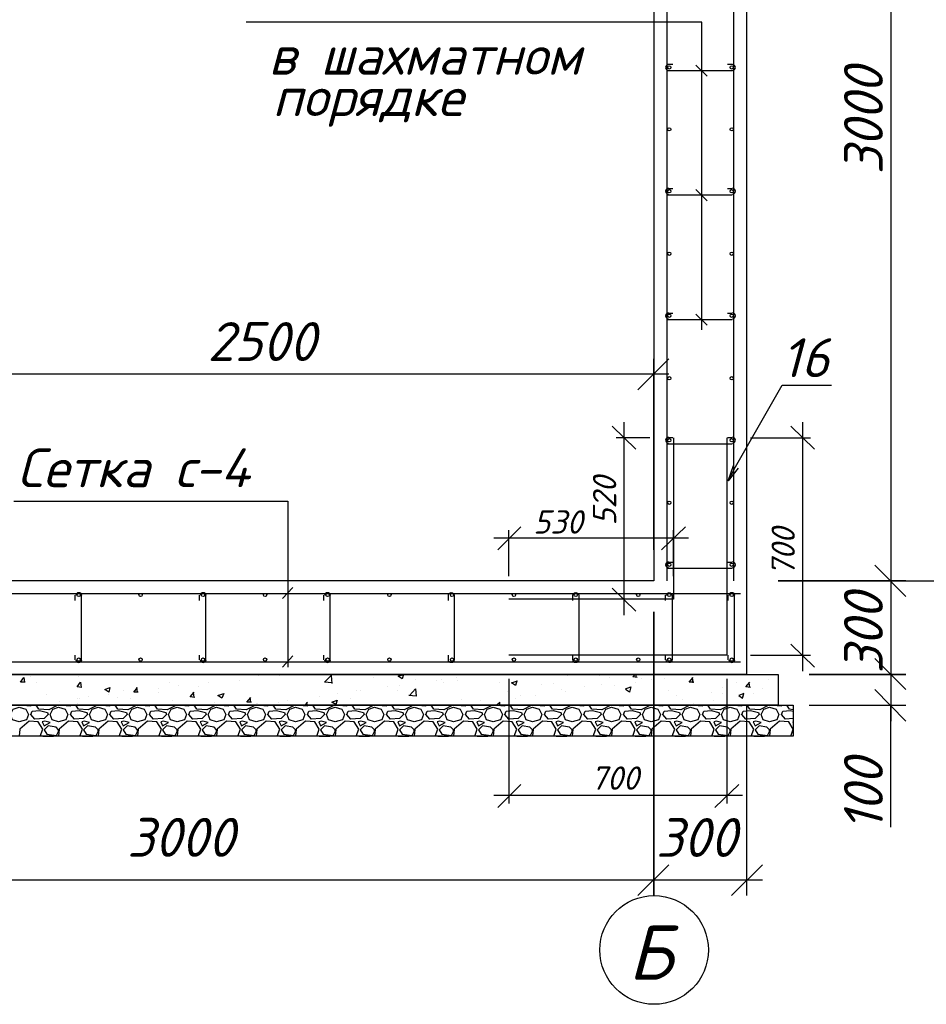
# Model space of a CAD drawing. Extents: x -119078 to 1619993, y 264752 to 340742.
# Tile 202 of 220: x 1107266 to 1113096, y 314120 to 320449. Entities that reach past the tile are written whole.
import ezdxf

# ---------------------------------------------------------------- set-up
doc = ezdxf.new("R2010")
doc.units = 0
doc.header["$MEASUREMENT"] = 0
doc.layers.add('PDF _Геометрия', color=250, linetype='Continuous')
doc.layers.add('PDF _Текст', color=7, linetype='Continuous')
doc.styles.add('PDF ISOCPEUR Italic', font='isocpeui.ttf')

msp = doc.modelspace()

# ---------------------------------------------------------------- linework, layer by layer
at = {"layer": 'PDF _Геометрия', "color": 7, "lineweight": -3}
for points in [[(1111939.953, 323442.326), (1111939.953, 316241.238), (1104743.098, 316241.238), (1104743.098, 323442.326)], [(1104539.893, 316241.238), (1112143.158, 316241.238), (1112143.158, 316042.266), (1104539.893, 316042.266)], [(1104442.524, 316042.266), (1112240.528, 316042.266), (1112240.528, 315843.294), (1104442.524, 315843.294)]]:
    msp.add_lwpolyline(points, close=True, dxfattribs=at)
for points in [[(1111343.038, 323442.326), (1111343.038, 316842.387), (1105340.014, 316842.387), (1105340.014, 323442.326)], [(1111427.706, 323442.326), (1111427.706, 316842.387)], [(1111855.284, 323442.326), (1111855.284, 316842.387)], [(1111652.079, 318455.329), (1111652.079, 320432.348), (1108722.536, 320432.348)], [(1111465.807, 320161.407), (1111431.94, 320161.407)], [(1111431.94, 320123.306), (1111453.107, 320123.306), (1111846.817, 320123.306)], [(1111685.946, 320085.205), (1111613.978, 320157.174)], [(1111846.817, 320161.407), (1111817.183, 320161.407)], [(1111465.807, 319361.286), (1111431.94, 319361.286)], [(1111846.817, 319361.286), (1111817.183, 319361.286)], [(1111431.94, 319323.185), (1111453.107, 319323.185), (1111846.817, 319323.185)], [(1111685.946, 319285.084), (1111613.978, 319357.053)], [(1111465.807, 318561.165), (1111431.94, 318561.165)], [(1111685.946, 318484.963), (1111613.978, 318556.932)], [(1111846.817, 318561.165), (1111817.183, 318561.165)], [(1111431.94, 318523.064), (1111453.107, 318523.064), (1111846.817, 318523.064)], [(1111821.417, 317485.871), (1111867.985, 317574.773), (1112168.559, 318099.72), (1112236.294, 318099.72), (1112486.067, 318099.72)], [(1111465.807, 317761.044), (1111431.94, 317761.044)], [(1111431.94, 317722.943), (1111453.107, 317722.943), (1111846.817, 317722.943)], [(1111846.817, 317761.044), (1111817.183, 317761.044)], [(1111884.918, 317566.306), (1111821.417, 317485.871), (1111855.284, 317583.24)], [(1107228.13, 317354.634), (1108989.243, 317354.634), (1108989.243, 316287.806)], [(1111465.807, 316960.924), (1111431.94, 316960.924)], [(1111846.817, 316960.924), (1111817.183, 316960.924)], [(1111431.94, 316922.823), (1111453.107, 316922.823), (1111846.817, 316922.823)], [(1112964.447, 316842.387), (1114213.313, 316842.387)], [(1108955.375, 316728.084), (1109023.11, 316800.053)], [(1104781.199, 316761.952), (1111901.852, 316761.952)], [(1107621.84, 316715.384), (1107621.84, 316749.251)], [(1107659.941, 316749.251), (1107659.941, 316728.084), (1107659.941, 316334.374)], [(1108421.961, 316715.384), (1108421.961, 316749.251)], [(1108460.062, 316749.251), (1108460.062, 316728.084), (1108460.062, 316334.374)], [(1109222.082, 316715.384), (1109222.082, 316749.251)], [(1109260.183, 316749.251), (1109260.183, 316728.084), (1109260.183, 316334.374)], [(1111419.24, 316715.384), (1111419.24, 316749.251)], [(1111821.417, 316715.384), (1111821.417, 316749.251)], [(1111859.518, 316749.251), (1111859.518, 316728.084), (1111859.518, 316334.374)], [(1107621.84, 316334.374), (1107621.84, 316364.008)], [(1108421.961, 316334.374), (1108421.961, 316364.008)], [(1108955.375, 316287.806), (1109023.11, 316359.775)], [(1109222.082, 316334.374), (1109222.082, 316364.008)], [(1111419.24, 316334.374), (1111419.24, 316364.008)], [(1111821.417, 316334.374), (1111821.417, 316364.008)], [(1104781.199, 316321.674), (1111901.852, 316321.674)]]:
    msp.add_lwpolyline(points, dxfattribs=at)
at = {"layer": 'PDF _Геометрия', "color": 251, "lineweight": -3, "true_color": 0x535353}
for points in [[(1112867.077, 322942.78), (1112867.077, 316740.785)], [(1111241.435, 318070.086), (1111440.407, 318269.058)], [(1111343.038, 317041.359), (1111343.038, 318269.058)], [(1111440.407, 318171.689), (1106241.738, 318171.689)], [(1112867.077, 316943.99), (1112867.077, 316143.869)], [(1112867.077, 316342.841), (1112867.077, 315940.664)], [(1112765.475, 316143.869), (1112964.447, 315940.664)], [(1111939.953, 316042.266), (1111939.953, 314818.801)], [(1112342.13, 316042.266), (1112964.447, 316042.266)], [(1112867.077, 315259.079), (1112867.077, 316042.266)], [(1111842.584, 314818.801), (1112041.556, 315017.773)], [(1105242.645, 314920.404), (1111440.407, 314920.404)], [(1111241.435, 314920.404), (1112041.556, 314920.404)]]:
    msp.add_lwpolyline(points, dxfattribs=at)
at = {"layer": 'PDF _Геометрия', "color": 3, "lineweight": -3}
for points in [[(1111152.533, 316622.248), (1111152.533, 317862.647)], [(1112299.796, 317862.647), (1112299.796, 316262.405)], [(1111228.735, 317689.076), (1111076.331, 317837.246)], [(1112375.998, 317689.076), (1112223.594, 317837.246)], [(1111317.637, 317761.044), (1111101.731, 317761.044)], [(1111965.354, 317761.044), (1112350.597, 317761.044)], [(1110487.882, 317189.53), (1110339.711, 317041.359)], [(1110411.68, 316872.021), (1110411.68, 317168.362)], [(1111393.839, 317041.359), (1111546.243, 317189.53)], [(1111470.041, 316872.021), (1111470.041, 317168.362)], [(1111567.41, 317117.561), (1110314.311, 317117.561)], [(1111076.331, 316795.819), (1111228.735, 316647.649)], [(1111317.637, 316723.851), (1111101.731, 316723.851)], [(1112223.594, 316435.977), (1112375.998, 316287.806)], [(1111965.354, 316364.008), (1112350.597, 316364.008)], [(1110411.68, 316211.604), (1110411.68, 315411.483)], [(1111812.95, 316211.604), (1111812.95, 315411.483)], [(1110487.882, 315534.253), (1110339.711, 315386.082)], [(1111736.748, 315386.082), (1111889.152, 315534.253)], [(1111914.552, 315462.284), (1110314.311, 315462.284)]]:
    msp.add_lwpolyline(points, dxfattribs=at)
at = {"layer": 'PDF _Геометрия', "color": 1, "lineweight": -3}
for points in [[(1111812.95, 317761.044), (1111812.95, 316364.008), (1110411.68, 316364.008)], [(1111470.041, 317761.044), (1111470.041, 316723.851), (1110411.68, 316723.851)]]:
    msp.add_lwpolyline(points, dxfattribs=at)
at = {"layer": 'PDF _Геометрия', "color": 251, "lineweight": -3, "true_color": 0x535353}
for points in [[(1112765.475, 316943.99), (1112964.447, 316740.785)], [(1112964.447, 316842.387), (1112143.158, 316842.387)], [(1111343.038, 314818.801), (1111343.038, 316643.415)], [(1112765.475, 316342.841), (1112964.447, 316143.869)], [(1112964.447, 316241.238), (1112342.13, 316241.238)], [(1111241.435, 314818.801), (1111440.407, 315017.773)]]:
    msp.add_lwpolyline(points, close=True, dxfattribs=at)
at = {"layer": 'PDF _Геометрия', "color": 7, "lineweight": -3}
for points in [[(1110022.203, 316715.384), (1110022.203, 316749.251, -0.92817477), (1110060.304, 316749.251), (1110060.304, 316728.084), (1110060.304, 316334.374, -0.92817477), (1110022.203, 316334.374), (1110022.203, 316364.008)], [(1110822.324, 316715.384), (1110822.324, 316749.251, -0.92817477), (1110860.425, 316749.251), (1110860.425, 316728.084), (1110860.425, 316334.374, -0.92817477), (1110822.324, 316334.374), (1110822.324, 316364.008)], [(1111423.526, 316748.553, -0.92817477), (1111461.574, 316749.251), (1111461.574, 316728.084), (1111461.574, 316334.374, -0.92817477), (1111423.527, 316335.073)]]:
    msp.add_lwpolyline(points, format="xyb", dxfattribs=at)
at = {"layer": 'PDF _Геометрия', "color": 8, "lineweight": -3, "true_color": 0x767676}
for points in [[(1107300.099, 316190.437), (1107270.464, 316190.437), (1107291.632, 316220.071), (1107295.865, 316190.437)], [(1107333.966, 316224.304), (1107333.966, 316224.304)], [(1107643.008, 316224.304), (1107643.008, 316224.304)], [(1108527.797, 316241.238), (1108527.797, 316241.238)], [(1108680.201, 316198.904), (1108680.201, 316198.904)], [(1108802.971, 316232.771), (1108802.971, 316232.771)], [(1108934.208, 316232.771), (1108934.208, 316232.771)], [(1109272.883, 316186.203), (1109226.316, 316190.437), (1109268.65, 316232.771), (1109272.883, 316181.97)], [(1109268.65, 316232.771), (1109268.65, 316232.771)], [(1109539.59, 316220.071), (1109539.59, 316220.071)], [(1109810.531, 316207.371), (1109810.531, 316207.371)], [(1109946.001, 316203.137), (1109946.001, 316203.137)], [(1109975.635, 316207.371), (1109975.635, 316207.371)], [(1110077.238, 316220.071), (1110077.238, 316220.071)], [(1110081.471, 316198.904), (1110081.471, 316198.904)], [(1110233.875, 316241.238), (1110233.875, 316241.238)], [(1110284.677, 316241.238), (1110284.677, 316241.238)], [(1110462.481, 316198.904), (1110454.014, 316169.27), (1110428.614, 316186.203), (1110466.715, 316198.904)], [(1110788.456, 316232.771), (1110788.456, 316232.771)], [(1110995.895, 316232.771), (1110995.895, 316232.771)], [(1111059.397, 316220.071), (1111059.397, 316220.071)], [(1111237.201, 316220.071), (1111207.567, 316224.304), (1111224.501, 316241.238)], [(1111232.968, 316220.071), (1111228.735, 316241.238)], [(1111266.836, 316211.604), (1111266.836, 316211.604)], [(1111330.337, 316207.371), (1111330.337, 316207.371)], [(1111415.006, 316211.604), (1111415.006, 316211.604)], [(1111601.278, 316190.437), (1111571.644, 316190.437), (1111597.044, 316220.071)], [(1111597.044, 316186.203), (1111592.811, 316220.071)], [(1111601.278, 316198.904), (1111601.278, 316198.904)], [(1112079.657, 316207.371), (1112079.657, 316207.371)], [(1107376.301, 316186.203), (1107376.301, 316186.203)], [(1107664.175, 316156.569), (1107634.541, 316160.803), (1107655.708, 316190.437), (1107659.941, 316156.569)], [(1107935.115, 316139.635), (1107935.115, 316139.635)], [(1108028.251, 316126.935), (1107998.617, 316126.935), (1108024.017, 316156.569)], [(1108024.017, 316126.935), (1108019.784, 316156.569)], [(1108159.488, 316152.336), (1108159.488, 316152.336)], [(1108231.456, 316190.437), (1108231.456, 316190.437)], [(1108286.491, 316169.27), (1108286.491, 316169.27)], [(1108417.728, 316165.036), (1108417.728, 316165.036)], [(1108481.229, 316190.437), (1108481.229, 316190.437)], [(1109433.754, 316135.402), (1109433.754, 316135.402)], [(1109454.922, 316135.402), (1109454.922, 316135.402)], [(1109628.493, 316160.803), (1109628.493, 316160.803)], [(1109691.994, 316139.635), (1109691.994, 316139.635)], [(1109708.928, 316169.27), (1109708.928, 316169.27)], [(1109772.43, 316105.768), (1109810.531, 316148.102), (1109814.764, 316101.534), (1109768.196, 316105.768)], [(1109988.335, 316190.437), (1109988.335, 316190.437)], [(1110352.412, 316186.203), (1110352.412, 316186.203)], [(1110623.352, 316173.503), (1110623.352, 316173.503)], [(1110699.554, 316181.97), (1110699.554, 316181.97)], [(1110750.355, 316143.869), (1110750.355, 316143.869)], [(1110898.526, 316165.036), (1110898.526, 316165.036)], [(1111008.595, 316177.736), (1111008.595, 316177.736)], [(1111093.264, 316169.27), (1111093.264, 316169.27)], [(1111160.999, 316148.102), (1111194.867, 316160.803), (1111186.4, 316126.935), (1111160.999, 316143.869)], [(1111169.466, 316152.336), (1111169.466, 316152.336)], [(1111224.501, 316186.203), (1111224.501, 316186.203)], [(1111440.407, 316139.635), (1111440.407, 316139.635)], [(1111783.316, 316156.569), (1111783.316, 316156.569)], [(1111872.218, 316186.203), (1111872.218, 316186.203)], [(1111965.354, 316156.569), (1111935.72, 316160.803), (1111961.12, 316190.437)], [(1111961.12, 316156.569), (1111956.887, 316186.203)], [(1112041.556, 316148.102), (1112041.556, 316148.102)], [(1107435.569, 316110.001), (1107435.569, 316110.001)], [(1107638.774, 316088.834), (1107638.774, 316088.834)], [(1107647.241, 316084.601), (1107647.241, 316084.601)], [(1107706.509, 316097.301), (1107706.509, 316097.301)], [(1107837.746, 316110.001), (1107837.746, 316110.001)], [(1107897.014, 316093.068), (1107897.014, 316093.068)], [(1107977.45, 316088.834), (1107977.45, 316088.834)], [(1108155.254, 316126.935), (1108155.254, 316126.935)], [(1108248.39, 316076.134), (1108248.39, 316076.134)], [(1108392.327, 316093.068), (1108362.693, 316097.301), (1108388.094, 316126.935)], [(1108388.094, 316093.068), (1108383.86, 316126.935)], [(1108756.403, 316063.433), (1108726.769, 316063.433), (1108752.17, 316093.068)], [(1108752.17, 316059.2), (1108747.936, 316093.068)], [(1108985.009, 316076.134), (1108985.009, 316076.134)], [(1109192.448, 316101.534), (1109192.448, 316101.534)], [(1109306.751, 316118.468), (1109306.751, 316118.468)], [(1109395.653, 316088.834), (1109395.653, 316088.834)], [(1110106.872, 316080.367), (1110106.872, 316080.367)], [(1110229.642, 316071.9), (1110229.642, 316071.9)], [(1110403.213, 316131.169), (1110403.213, 316131.169)], [(1110454.014, 316088.834), (1110454.014, 316088.834)], [(1110483.648, 316105.768), (1110483.648, 316105.768)], [(1110581.018, 316105.768), (1110581.018, 316105.768)], [(1110775.756, 316131.169), (1110775.756, 316131.169)], [(1111486.975, 316105.768), (1111486.975, 316105.768)], [(1111525.076, 316080.367), (1111525.076, 316080.367)], [(1111711.347, 316126.935), (1111711.347, 316126.935)], [(1111728.281, 316071.9), (1111728.281, 316071.9)], [(1111783.316, 316118.468), (1111783.316, 316118.468)], [(1111923.019, 316097.301), (1111923.019, 316097.301)], [(1111982.288, 316118.468), (1111982.288, 316118.468)], [(1107283.165, 316042.266), (1107283.165, 316042.266)], [(1107283.165, 316042.266), (1107338.2, 316038.033), (1107342.433, 316042.266)], [(1107507.537, 316042.266), (1107503.304, 316038.033), (1107452.503, 316012.632), (1107389.001, 316016.866), (1107372.067, 316042.266)], [(1107520.238, 316067.667), (1107520.238, 316067.667)], [(1107537.171, 316042.266), (1107537.171, 316042.266)], [(1107537.171, 316042.266), (1107592.206, 316038.033), (1107596.44, 316042.266)], [(1107761.544, 316042.266), (1107757.31, 316038.033), (1107706.509, 316012.632), (1107643.008, 316016.866), (1107626.074, 316042.266)], [(1107634.541, 316054.967), (1107634.541, 316054.967)], [(1107791.178, 316042.266), (1107791.178, 316042.266)], [(1107791.178, 316042.266), (1107846.213, 316038.033), (1107850.446, 316042.266)], [(1108015.551, 316042.266), (1108011.317, 316038.033), (1107960.516, 316012.632), (1107897.014, 316016.866), (1107880.08, 316042.266)], [(1108045.185, 316042.266), (1108045.185, 316042.266)], [(1108045.185, 316042.266), (1108100.219, 316038.033), (1108104.453, 316042.266)], [(1108269.557, 316042.266), (1108265.324, 316038.033), (1108214.522, 316012.632), (1108151.021, 316016.866), (1108134.087, 316042.266)], [(1108299.191, 316042.266), (1108299.191, 316042.266)], [(1108299.191, 316042.266), (1108354.226, 316038.033), (1108358.46, 316042.266)], [(1108523.564, 316042.266), (1108519.33, 316038.033), (1108468.529, 316012.632), (1108405.027, 316016.866), (1108388.094, 316042.266)], [(1108519.33, 316063.433), (1108519.33, 316063.433)], [(1108553.198, 316042.266), (1108553.198, 316042.266)], [(1108553.198, 316042.266), (1108608.233, 316038.033), (1108612.466, 316042.266)], [(1108777.57, 316042.266), (1108773.337, 316038.033), (1108722.536, 316012.632), (1108659.034, 316016.866), (1108642.1, 316042.266)], [(1108790.271, 316054.967), (1108790.271, 316054.967)], [(1108794.504, 316050.733), (1108794.504, 316050.733)], [(1108807.205, 316042.266), (1108807.205, 316042.266)], [(1108807.205, 316042.266), (1108862.239, 316038.033), (1108866.473, 316042.266)], [(1109031.577, 316042.266), (1109027.344, 316038.033), (1108976.542, 316012.632), (1108913.041, 316016.866), (1108896.107, 316042.266)], [(1108929.974, 316063.433), (1108929.974, 316063.433)], [(1109061.211, 316042.266), (1109061.211, 316042.266)], [(1109061.211, 316042.266), (1109116.246, 316038.033), (1109120.479, 316042.266)], [(1109099.312, 316042.266), (1109116.246, 316063.433)], [(1109116.246, 316042.266), (1109112.013, 316059.2)], [(1109285.584, 316042.266), (1109281.35, 316038.033), (1109230.549, 316012.632), (1109167.047, 316016.866), (1109150.114, 316042.266)], [(1109315.218, 316042.266), (1109315.218, 316042.266)], [(1109315.218, 316042.266), (1109370.253, 316038.033), (1109374.486, 316042.266)], [(1109539.59, 316042.266), (1109535.357, 316038.033), (1109484.556, 316012.632), (1109421.054, 316016.866), (1109404.12, 316042.266)], [(1109569.225, 316042.266), (1109569.225, 316042.266)], [(1109569.225, 316042.266), (1109624.259, 316038.033), (1109628.493, 316042.266)], [(1109793.597, 316042.266), (1109789.364, 316038.033), (1109738.562, 316012.632), (1109675.061, 316016.866), (1109658.127, 316042.266)], [(1109823.231, 316042.266), (1109823.231, 316042.266)], [(1109823.231, 316042.266), (1109878.266, 316038.033), (1109882.499, 316042.266)], [(1110047.604, 316042.266), (1110043.37, 316038.033), (1109992.569, 316012.632), (1109929.067, 316016.866), (1109912.133, 316042.266)], [(1110077.238, 316042.266), (1110077.238, 316042.266)], [(1110077.238, 316042.266), (1110132.273, 316038.033), (1110136.506, 316042.266)], [(1110132.273, 316046.5), (1110132.273, 316046.5)], [(1110301.61, 316042.266), (1110297.377, 316038.033), (1110246.576, 316012.632), (1110183.074, 316016.866), (1110166.14, 316042.266)], [(1110352.412, 316042.266), (1110352.412, 316063.433), (1110331.244, 316042.266), (1110386.279, 316038.033), (1110390.513, 316042.266)], [(1110331.244, 316042.266), (1110331.244, 316042.266)], [(1110555.617, 316042.266), (1110551.384, 316038.033), (1110500.582, 316012.632), (1110437.081, 316016.866), (1110420.147, 316042.266)], [(1110585.251, 316042.266), (1110585.251, 316042.266)], [(1110585.251, 316042.266), (1110640.286, 316038.033), (1110644.519, 316042.266)], [(1110809.624, 316042.266), (1110805.39, 316038.033), (1110754.589, 316012.632), (1110691.087, 316016.866), (1110674.153, 316042.266)], [(1110839.258, 316042.266), (1110839.258, 316042.266)], [(1110839.258, 316042.266), (1110894.292, 316038.033), (1110898.526, 316042.266)], [(1111063.63, 316042.266), (1111059.397, 316038.033), (1111008.595, 316012.632), (1110945.094, 316016.866), (1110928.16, 316042.266)], [(1111093.264, 316042.266), (1111093.264, 316042.266)], [(1111093.264, 316042.266), (1111148.299, 316038.033), (1111152.533, 316042.266)], [(1111317.637, 316042.266), (1111313.403, 316038.033), (1111262.602, 316012.632), (1111199.1, 316016.866), (1111182.167, 316042.266)], [(1111190.634, 316054.967), (1111190.634, 316054.967)], [(1111258.369, 316042.266), (1111258.369, 316042.266)], [(1111347.271, 316042.266), (1111347.271, 316042.266)], [(1111347.271, 316042.266), (1111402.306, 316038.033), (1111406.539, 316042.266)], [(1111571.644, 316042.266), (1111567.41, 316038.033), (1111516.609, 316012.632), (1111453.107, 316016.866), (1111436.173, 316042.266)], [(1111601.278, 316054.967), (1111601.278, 316054.967)], [(1111601.278, 316042.266), (1111601.278, 316042.266)], [(1111601.278, 316042.266), (1111656.312, 316038.033), (1111660.546, 316042.266)], [(1111825.65, 316042.266), (1111821.417, 316038.033), (1111770.615, 316012.632), (1111707.114, 316016.866), (1111690.18, 316042.266)], [(1111855.284, 316042.266), (1111855.284, 316042.266)], [(1111855.284, 316042.266), (1111910.319, 316038.033), (1111914.552, 316042.266)], [(1112079.657, 316042.266), (1112075.423, 316038.033), (1112024.622, 316012.632), (1111961.12, 316016.866), (1111944.187, 316042.266)], [(1112109.291, 316042.266), (1112109.291, 316042.266)], [(1112109.291, 316042.266), (1112164.326, 316038.033), (1112168.559, 316042.266)], [(1112240.528, 315957.597), (1112189.726, 315953.364), (1112164.326, 315982.998), (1112172.793, 316004.165), (1112219.36, 316008.399), (1112240.528, 316004.165)], [(1112240.528, 316012.632), (1112215.127, 316016.866), (1112198.193, 316042.266)], [(1107397.468, 315843.294), (1107414.402, 315889.862), (1107384.767, 315936.43), (1107325.499, 315940.664), (1107266.231, 315889.862), (1107261.998, 315843.294)], [(1107651.474, 315843.294), (1107668.408, 315889.862), (1107638.774, 315936.43), (1107579.506, 315940.664), (1107520.238, 315889.862), (1107516.004, 315843.294)], [(1107905.481, 315843.294), (1107922.415, 315889.862), (1107892.781, 315936.43), (1107833.512, 315940.664), (1107774.244, 315889.862), (1107770.011, 315843.294)], [(1108159.488, 315843.294), (1108176.421, 315889.862), (1108146.787, 315936.43), (1108087.519, 315940.664), (1108028.251, 315889.862), (1108024.017, 315843.294)], [(1108413.494, 315843.294), (1108430.428, 315889.862), (1108400.794, 315936.43), (1108341.526, 315940.664), (1108282.258, 315889.862), (1108278.024, 315843.294)], [(1108667.501, 315843.294), (1108684.435, 315889.862), (1108654.801, 315936.43), (1108595.532, 315940.664), (1108536.264, 315889.862), (1108532.031, 315843.294)], [(1108921.508, 315843.294), (1108938.441, 315889.862), (1108908.807, 315936.43), (1108849.539, 315940.664), (1108790.271, 315889.862), (1108786.037, 315843.294)], [(1109175.514, 315843.294), (1109192.448, 315889.862), (1109162.814, 315936.43), (1109103.546, 315940.664), (1109044.277, 315889.862), (1109040.044, 315843.294)], [(1109429.521, 315843.294), (1109446.455, 315889.862), (1109416.821, 315936.43), (1109357.552, 315940.664), (1109298.284, 315889.862), (1109294.051, 315843.294)], [(1109683.528, 315843.294), (1109700.461, 315889.862), (1109670.827, 315936.43), (1109611.559, 315940.664), (1109552.291, 315889.862), (1109548.057, 315843.294)], [(1109937.534, 315843.294), (1109954.468, 315889.862), (1109924.834, 315936.43), (1109865.566, 315940.664), (1109806.297, 315889.862), (1109802.064, 315843.294)], [(1110191.541, 315843.294), (1110208.475, 315889.862), (1110178.84, 315936.43), (1110119.572, 315940.664), (1110060.304, 315889.862), (1110056.071, 315843.294)], [(1110445.547, 315843.294), (1110462.481, 315889.862), (1110432.847, 315936.43), (1110373.579, 315940.664), (1110314.311, 315889.862), (1110310.077, 315843.294)], [(1110699.554, 315843.294), (1110716.488, 315889.862), (1110686.854, 315936.43), (1110627.586, 315940.664), (1110568.317, 315889.862), (1110564.084, 315843.294)], [(1110953.561, 315843.294), (1110970.494, 315889.862), (1110940.86, 315936.43), (1110881.592, 315940.664), (1110822.324, 315889.862), (1110818.09, 315843.294)], [(1111207.567, 315843.294), (1111224.501, 315889.862), (1111194.867, 315936.43), (1111135.599, 315940.664), (1111076.331, 315889.862), (1111072.097, 315843.294)], [(1111461.574, 315843.294), (1111478.508, 315889.862), (1111448.874, 315936.43), (1111389.605, 315940.664), (1111330.337, 315889.862), (1111326.104, 315843.294)], [(1111715.581, 315843.294), (1111732.514, 315889.862), (1111702.88, 315936.43), (1111643.612, 315940.664), (1111584.344, 315889.862), (1111580.11, 315843.294)], [(1111969.587, 315843.294), (1111986.521, 315889.862), (1111956.887, 315936.43), (1111897.619, 315940.664), (1111838.35, 315889.862), (1111834.117, 315843.294)], [(1112223.594, 315843.294), (1112240.528, 315889.862), (1112210.894, 315936.43), (1112151.625, 315940.664), (1112092.357, 315889.862), (1112088.124, 315843.294)], [(1112240.528, 315936.43), (1112236.294, 315936.43), (1112240.528, 315923.73)], [(1107414.402, 315843.294), (1107414.402, 315843.294)], [(1107414.402, 315843.294), (1107482.137, 315843.294)], [(1107482.137, 315843.294), (1107482.137, 315843.294)], [(1107668.408, 315843.294), (1107668.408, 315843.294)], [(1107668.408, 315843.294), (1107736.143, 315843.294)], [(1107736.143, 315843.294), (1107736.143, 315843.294)], [(1107922.415, 315843.294), (1107922.415, 315843.294)], [(1107922.415, 315843.294), (1107990.15, 315843.294)], [(1107990.15, 315843.294), (1107990.15, 315843.294)], [(1108176.421, 315843.294), (1108176.421, 315843.294)], [(1108176.421, 315843.294), (1108244.157, 315843.294)], [(1108244.157, 315843.294), (1108244.157, 315843.294)], [(1108430.428, 315843.294), (1108430.428, 315843.294)], [(1108430.428, 315843.294), (1108498.163, 315843.294)], [(1108498.163, 315843.294), (1108498.163, 315843.294)], [(1108684.435, 315843.294), (1108684.435, 315843.294)], [(1108684.435, 315843.294), (1108752.17, 315843.294)], [(1108752.17, 315843.294), (1108752.17, 315843.294)], [(1108938.441, 315843.294), (1108938.441, 315843.294)], [(1108938.441, 315843.294), (1109006.176, 315843.294)], [(1109006.176, 315843.294), (1109006.176, 315843.294)], [(1109192.448, 315843.294), (1109192.448, 315843.294)], [(1109192.448, 315843.294), (1109260.183, 315843.294)], [(1109260.183, 315843.294), (1109260.183, 315843.294)], [(1109446.455, 315843.294), (1109446.455, 315843.294)], [(1109446.455, 315843.294), (1109514.19, 315843.294)], [(1109514.19, 315843.294), (1109514.19, 315843.294)], [(1109700.461, 315843.294), (1109700.461, 315843.294)], [(1109700.461, 315843.294), (1109768.196, 315843.294)], [(1109768.196, 315843.294), (1109768.196, 315843.294)], [(1109954.468, 315843.294), (1109954.468, 315843.294)], [(1109954.468, 315843.294), (1110022.203, 315843.294)], [(1110022.203, 315843.294), (1110022.203, 315843.294)], [(1110208.475, 315843.294), (1110208.475, 315843.294)], [(1110208.475, 315843.294), (1110276.21, 315843.294)], [(1110276.21, 315843.294), (1110276.21, 315843.294)], [(1110462.481, 315843.294), (1110462.481, 315843.294)], [(1110462.481, 315843.294), (1110530.216, 315843.294)], [(1110530.216, 315843.294), (1110530.216, 315843.294)], [(1110716.488, 315843.294), (1110716.488, 315843.294)], [(1110716.488, 315843.294), (1110784.223, 315843.294)], [(1110784.223, 315843.294), (1110784.223, 315843.294)], [(1110970.494, 315843.294), (1110970.494, 315843.294)], [(1110970.494, 315843.294), (1111038.23, 315843.294)], [(1111038.23, 315843.294), (1111038.23, 315843.294)], [(1111224.501, 315843.294), (1111224.501, 315843.294)], [(1111224.501, 315843.294), (1111292.236, 315843.294)], [(1111292.236, 315843.294), (1111292.236, 315843.294)], [(1111478.508, 315843.294), (1111478.508, 315843.294)], [(1111478.508, 315843.294), (1111546.243, 315843.294)], [(1111546.243, 315843.294), (1111546.243, 315843.294)], [(1111732.514, 315843.294), (1111732.514, 315843.294)], [(1111732.514, 315843.294), (1111800.249, 315843.294)], [(1111800.249, 315843.294), (1111800.249, 315843.294)], [(1111986.521, 315843.294), (1111986.521, 315843.294)], [(1111986.521, 315843.294), (1112054.256, 315843.294)]]:
    msp.add_lwpolyline(points, dxfattribs=at)
for points in [[(1109734.329, 316241.238), (1109725.862, 316211.604), (1109700.461, 316228.538)], [(1107846.213, 316156.569), (1107837.746, 316126.935), (1107812.345, 316143.869)], [(1108578.599, 316118.468), (1108565.898, 316088.834), (1108540.498, 316105.768)], [(1109306.751, 316076.134), (1109298.284, 316046.5), (1109272.883, 316063.433)], [(1111923.019, 316118.468), (1111889.152, 316105.768), (1111914.552, 316088.834)], [(1107219.663, 315949.131), (1107206.963, 315982.998), (1107223.897, 316016.866), (1107261.998, 316029.566), (1107304.332, 316016.866), (1107321.266, 315982.998), (1107308.565, 315949.131), (1107261.998, 315936.43)], [(1107346.666, 316004.165), (1107393.234, 316008.399), (1107444.036, 315995.698), (1107448.269, 315982.998), (1107422.868, 315957.597), (1107363.6, 315953.364), (1107338.2, 315982.998)], [(1107473.67, 315949.131), (1107460.969, 315982.998), (1107477.903, 316016.866), (1107516.004, 316029.566), (1107558.339, 316016.866), (1107575.272, 315982.998), (1107562.572, 315949.131), (1107516.004, 315936.43)], [(1107600.673, 316004.165), (1107647.241, 316008.399), (1107698.042, 315995.698), (1107702.276, 315982.998), (1107676.875, 315957.597), (1107617.607, 315953.364), (1107592.206, 315982.998)], [(1107727.676, 315949.131), (1107714.976, 315982.998), (1107731.91, 316016.866), (1107770.011, 316029.566), (1107812.345, 316016.866), (1107829.279, 315982.998), (1107816.579, 315949.131), (1107770.011, 315936.43)], [(1107854.68, 316004.165), (1107901.248, 316008.399), (1107952.049, 315995.698), (1107956.282, 315982.998), (1107930.882, 315957.597), (1107871.613, 315953.364), (1107846.213, 315982.998)], [(1107981.683, 315949.131), (1107968.983, 315982.998), (1107985.916, 316016.866), (1108024.017, 316029.566), (1108066.352, 316016.866), (1108083.286, 315982.998), (1108070.585, 315949.131), (1108024.017, 315936.43)], [(1108108.686, 316004.165), (1108155.254, 316008.399), (1108206.056, 315995.698), (1108210.289, 315982.998), (1108184.888, 315957.597), (1108125.62, 315953.364), (1108100.219, 315982.998)], [(1108235.69, 315949.131), (1108222.989, 315982.998), (1108239.923, 316016.866), (1108278.024, 316029.566), (1108320.359, 316016.866), (1108337.292, 315982.998), (1108324.592, 315949.131), (1108278.024, 315936.43)], [(1108362.693, 316004.165), (1108409.261, 316008.399), (1108460.062, 315995.698), (1108464.296, 315982.998), (1108438.895, 315957.597), (1108379.627, 315953.364), (1108354.226, 315982.998)], [(1108489.696, 315949.131), (1108476.996, 315982.998), (1108493.93, 316016.866), (1108532.031, 316029.566), (1108574.365, 316016.866), (1108591.299, 315982.998), (1108578.599, 315949.131), (1108532.031, 315936.43)], [(1108616.7, 316004.165), (1108663.268, 316008.399), (1108714.069, 315995.698), (1108718.302, 315982.998), (1108692.902, 315957.597), (1108633.633, 315953.364), (1108608.233, 315982.998)], [(1108743.703, 315949.131), (1108731.003, 315982.998), (1108747.936, 316016.866), (1108786.037, 316029.566), (1108828.372, 316016.866), (1108845.306, 315982.998), (1108832.605, 315949.131), (1108786.037, 315936.43)], [(1108870.706, 316004.165), (1108917.274, 316008.399), (1108968.075, 315995.698), (1108972.309, 315982.998), (1108946.908, 315957.597), (1108887.64, 315953.364), (1108862.239, 315982.998)], [(1108997.71, 315949.131), (1108985.009, 315982.998), (1109001.943, 316016.866), (1109040.044, 316029.566), (1109082.378, 316016.866), (1109099.312, 315982.998), (1109086.612, 315949.131), (1109040.044, 315936.43)], [(1109124.713, 316004.165), (1109171.281, 316008.399), (1109222.082, 315995.698), (1109226.316, 315982.998), (1109200.915, 315957.597), (1109141.647, 315953.364), (1109116.246, 315982.998)], [(1109251.716, 315949.131), (1109239.016, 315982.998), (1109255.95, 316016.866), (1109294.051, 316029.566), (1109336.385, 316016.866), (1109353.319, 315982.998), (1109340.619, 315949.131), (1109294.051, 315936.43)], [(1109378.72, 316004.165), (1109425.287, 316008.399), (1109476.089, 315995.698), (1109480.322, 315982.998), (1109454.922, 315957.597), (1109395.653, 315953.364), (1109370.253, 315982.998)], [(1109505.723, 315949.131), (1109493.023, 315982.998), (1109509.956, 316016.866), (1109548.057, 316029.566), (1109590.392, 316016.866), (1109607.326, 315982.998), (1109594.625, 315949.131), (1109548.057, 315936.43)], [(1109632.726, 316004.165), (1109679.294, 316008.399), (1109730.095, 315995.698), (1109734.329, 315982.998), (1109708.928, 315957.597), (1109649.66, 315953.364), (1109624.259, 315982.998)], [(1109759.729, 315949.131), (1109747.029, 315982.998), (1109763.963, 316016.866), (1109802.064, 316029.566), (1109844.398, 316016.866), (1109861.332, 315982.998), (1109848.632, 315949.131), (1109802.064, 315936.43)], [(1109886.733, 316004.165), (1109933.301, 316008.399), (1109984.102, 315995.698), (1109988.335, 315982.998), (1109962.935, 315957.597), (1109903.667, 315953.364), (1109878.266, 315982.998)], [(1110013.736, 315949.131), (1110001.036, 315982.998), (1110017.97, 316016.866), (1110056.071, 316029.566), (1110098.405, 316016.866), (1110115.339, 315982.998), (1110102.638, 315949.131), (1110056.071, 315936.43)], [(1110140.739, 316004.165), (1110187.307, 316008.399), (1110238.109, 315995.698), (1110242.342, 315982.998), (1110216.941, 315957.597), (1110157.673, 315953.364), (1110132.273, 315982.998)], [(1110267.743, 315949.131), (1110255.042, 315982.998), (1110271.976, 316016.866), (1110310.077, 316029.566), (1110352.412, 316016.866), (1110369.345, 315982.998), (1110356.645, 315949.131), (1110310.077, 315936.43)], [(1110394.746, 316004.165), (1110441.314, 316008.399), (1110492.115, 315995.698), (1110496.349, 315982.998), (1110470.948, 315957.597), (1110411.68, 315953.364), (1110386.279, 315982.998)], [(1110521.749, 315949.131), (1110509.049, 315982.998), (1110525.983, 316016.866), (1110564.084, 316029.566), (1110606.418, 316016.866), (1110623.352, 315982.998), (1110610.652, 315949.131), (1110564.084, 315936.43)], [(1110648.753, 316004.165), (1110695.321, 316008.399), (1110746.122, 315995.698), (1110750.355, 315982.998), (1110724.955, 315957.597), (1110665.687, 315953.364), (1110640.286, 315982.998)], [(1110775.756, 315949.131), (1110763.056, 315982.998), (1110779.989, 316016.866), (1110818.09, 316029.566), (1110860.425, 316016.866), (1110877.359, 315982.998), (1110864.658, 315949.131), (1110818.09, 315936.43)], [(1110902.759, 316004.165), (1110949.327, 316008.399), (1111000.129, 315995.698), (1111004.362, 315982.998), (1110978.961, 315957.597), (1110919.693, 315953.364), (1110894.292, 315982.998)], [(1111029.763, 315949.131), (1111017.062, 315982.998), (1111033.996, 316016.866), (1111072.097, 316029.566), (1111114.432, 316016.866), (1111131.365, 315982.998), (1111118.665, 315949.131), (1111072.097, 315936.43)], [(1111156.766, 316004.165), (1111203.334, 316008.399), (1111254.135, 315995.698), (1111258.369, 315982.998), (1111232.968, 315957.597), (1111173.7, 315953.364), (1111148.299, 315982.998)], [(1111283.769, 315949.131), (1111271.069, 315982.998), (1111288.003, 316016.866), (1111326.104, 316029.566), (1111368.438, 316016.866), (1111385.372, 315982.998), (1111372.672, 315949.131), (1111326.104, 315936.43)], [(1111410.773, 316004.165), (1111457.341, 316008.399), (1111508.142, 315995.698), (1111512.375, 315982.998), (1111486.975, 315957.597), (1111427.706, 315953.364), (1111402.306, 315982.998)], [(1111537.776, 315949.131), (1111525.076, 315982.998), (1111542.009, 316016.866), (1111580.11, 316029.566), (1111622.445, 316016.866), (1111639.379, 315982.998), (1111626.678, 315949.131), (1111580.11, 315936.43)], [(1111664.779, 316004.165), (1111711.347, 316008.399), (1111762.148, 315995.698), (1111766.382, 315982.998), (1111740.981, 315957.597), (1111681.713, 315953.364), (1111656.312, 315982.998)], [(1111791.783, 315949.131), (1111779.082, 315982.998), (1111796.016, 316016.866), (1111834.117, 316029.566), (1111876.451, 316016.866), (1111893.385, 315982.998), (1111880.685, 315949.131), (1111834.117, 315936.43)], [(1111918.786, 316004.165), (1111965.354, 316008.399), (1112016.155, 315995.698), (1112020.389, 315982.998), (1111994.988, 315957.597), (1111935.72, 315953.364), (1111910.319, 315982.998)], [(1112045.789, 315949.131), (1112033.089, 315982.998), (1112050.023, 316016.866), (1112088.124, 316029.566), (1112130.458, 316016.866), (1112147.392, 315982.998), (1112134.692, 315949.131), (1112088.124, 315936.43)], [(1107427.102, 315940.664), (1107410.168, 315936.43), (1107422.868, 315911.03), (1107460.969, 315932.197)], [(1107516.004, 315885.629), (1107499.07, 315902.563), (1107448.269, 315911.03), (1107422.868, 315885.629), (1107439.802, 315855.995), (1107503.304, 315847.528), (1107516.004, 315872.929)], [(1107681.109, 315940.664), (1107664.175, 315936.43), (1107676.875, 315911.03), (1107714.976, 315932.197)], [(1107770.011, 315885.629), (1107753.077, 315902.563), (1107702.276, 315911.03), (1107676.875, 315885.629), (1107693.809, 315855.995), (1107757.31, 315847.528), (1107770.011, 315872.929)], [(1107935.115, 315940.664), (1107918.181, 315936.43), (1107930.882, 315911.03), (1107968.983, 315932.197)], [(1108024.017, 315885.629), (1108007.084, 315902.563), (1107956.282, 315911.03), (1107930.882, 315885.629), (1107947.815, 315855.995), (1108011.317, 315847.528), (1108024.017, 315872.929)], [(1108189.122, 315940.664), (1108172.188, 315936.43), (1108184.888, 315911.03), (1108222.989, 315932.197)], [(1108278.024, 315885.629), (1108261.09, 315902.563), (1108210.289, 315911.03), (1108184.888, 315885.629), (1108201.822, 315855.995), (1108265.324, 315847.528), (1108278.024, 315872.929)], [(1108443.128, 315940.664), (1108426.195, 315936.43), (1108438.895, 315911.03), (1108476.996, 315932.197)], [(1108532.031, 315885.629), (1108515.097, 315902.563), (1108464.296, 315911.03), (1108438.895, 315885.629), (1108455.829, 315855.995), (1108519.33, 315847.528), (1108532.031, 315872.929)], [(1108697.135, 315940.664), (1108680.201, 315936.43), (1108692.902, 315911.03), (1108731.003, 315932.197)], [(1108786.037, 315885.629), (1108769.104, 315902.563), (1108718.302, 315911.03), (1108692.902, 315885.629), (1108709.835, 315855.995), (1108773.337, 315847.528), (1108786.037, 315872.929)], [(1108951.142, 315940.664), (1108934.208, 315936.43), (1108946.908, 315911.03), (1108985.009, 315932.197)], [(1109040.044, 315885.629), (1109023.11, 315902.563), (1108972.309, 315911.03), (1108946.908, 315885.629), (1108963.842, 315855.995), (1109027.344, 315847.528), (1109040.044, 315872.929)], [(1109205.148, 315940.664), (1109188.215, 315936.43), (1109200.915, 315911.03), (1109239.016, 315932.197)], [(1109294.051, 315885.629), (1109277.117, 315902.563), (1109226.316, 315911.03), (1109200.915, 315885.629), (1109217.849, 315855.995), (1109281.35, 315847.528), (1109294.051, 315872.929)], [(1109459.155, 315940.664), (1109442.221, 315936.43), (1109454.922, 315911.03), (1109493.023, 315932.197)], [(1109548.057, 315885.629), (1109531.124, 315902.563), (1109480.322, 315911.03), (1109454.922, 315885.629), (1109471.855, 315855.995), (1109535.357, 315847.528), (1109548.057, 315872.929)], [(1109713.162, 315940.664), (1109696.228, 315936.43), (1109708.928, 315911.03), (1109747.029, 315932.197)], [(1109802.064, 315885.629), (1109785.13, 315902.563), (1109734.329, 315911.03), (1109708.928, 315885.629), (1109725.862, 315855.995), (1109789.364, 315847.528), (1109802.064, 315872.929)], [(1109967.168, 315940.664), (1109950.234, 315936.43), (1109962.935, 315911.03), (1110001.036, 315932.197)], [(1110056.071, 315885.629), (1110039.137, 315902.563), (1109988.335, 315911.03), (1109962.935, 315885.629), (1109979.869, 315855.995), (1110043.37, 315847.528), (1110056.071, 315872.929)], [(1110221.175, 315940.664), (1110204.241, 315936.43), (1110216.941, 315911.03), (1110255.042, 315932.197)], [(1110310.077, 315885.629), (1110293.143, 315902.563), (1110242.342, 315911.03), (1110216.941, 315885.629), (1110233.875, 315855.995), (1110297.377, 315847.528), (1110310.077, 315872.929)], [(1110475.182, 315940.664), (1110458.248, 315936.43), (1110470.948, 315911.03), (1110509.049, 315932.197)], [(1110564.084, 315885.629), (1110547.15, 315902.563), (1110496.349, 315911.03), (1110470.948, 315885.629), (1110487.882, 315855.995), (1110551.384, 315847.528), (1110564.084, 315872.929)], [(1110729.188, 315940.664), (1110712.254, 315936.43), (1110724.955, 315911.03), (1110763.056, 315932.197)], [(1110818.09, 315885.629), (1110801.157, 315902.563), (1110750.355, 315911.03), (1110724.955, 315885.629), (1110741.888, 315855.995), (1110805.39, 315847.528), (1110818.09, 315872.929)], [(1110983.195, 315940.664), (1110966.261, 315936.43), (1110978.961, 315911.03), (1111017.062, 315932.197)], [(1111072.097, 315885.629), (1111055.163, 315902.563), (1111004.362, 315911.03), (1110978.961, 315885.629), (1110995.895, 315855.995), (1111059.397, 315847.528), (1111072.097, 315872.929)], [(1111237.201, 315940.664), (1111220.268, 315936.43), (1111232.968, 315911.03), (1111271.069, 315932.197)], [(1111326.104, 315885.629), (1111309.17, 315902.563), (1111258.369, 315911.03), (1111232.968, 315885.629), (1111249.902, 315855.995), (1111313.403, 315847.528), (1111326.104, 315872.929)], [(1111491.208, 315940.664), (1111474.274, 315936.43), (1111486.975, 315911.03), (1111525.076, 315932.197)], [(1111580.11, 315885.629), (1111563.177, 315902.563), (1111512.375, 315911.03), (1111486.975, 315885.629), (1111503.908, 315855.995), (1111567.41, 315847.528), (1111580.11, 315872.929)], [(1111745.215, 315940.664), (1111728.281, 315936.43), (1111740.981, 315911.03), (1111779.082, 315932.197)], [(1111834.117, 315885.629), (1111817.183, 315902.563), (1111766.382, 315911.03), (1111740.981, 315885.629), (1111757.915, 315855.995), (1111821.417, 315847.528), (1111834.117, 315872.929)], [(1111999.221, 315940.664), (1111982.288, 315936.43), (1111994.988, 315911.03), (1112033.089, 315932.197)], [(1112088.124, 315885.629), (1112071.19, 315902.563), (1112020.389, 315911.03), (1111994.988, 315885.629), (1112011.922, 315855.995), (1112075.423, 315847.528), (1112088.124, 315872.929)]]:
    msp.add_lwpolyline(points, close=True, dxfattribs=at)
at = {"layer": 'PDF _Геометрия', "color": 7, "lineweight": -3}
for centre in [(1111442.524, 320142.357), (1111844.701, 320142.357), (1111442.524, 319744.414), (1111844.701, 319744.414), (1111442.524, 319346.47), (1111844.701, 319346.47), (1111442.524, 318944.293), (1111844.701, 318944.293), (1111442.524, 318546.349), (1111844.701, 318546.349), (1111442.524, 318144.172), (1111844.701, 318144.172), (1111442.524, 317746.228), (1111844.701, 317746.228), (1111442.524, 317344.051), (1111844.701, 317344.051), (1111442.524, 316946.107), (1111844.701, 316946.107), (1107645.125, 316751.369), (1108043.069, 316751.369), (1108445.246, 316751.369), (1108843.19, 316751.369), (1109245.367, 316751.369), (1109643.311, 316751.369), (1110045.488, 316751.369), (1110443.431, 316751.369), (1110841.375, 316751.369), (1111243.552, 316751.369), (1111442.524, 316751.369), (1111844.701, 316751.369), (1107645.125, 316336.491), (1108043.069, 316336.491), (1108445.246, 316336.491), (1108843.19, 316336.491), (1109245.367, 316336.491), (1109643.311, 316336.491), (1110045.488, 316336.491), (1110443.431, 316336.491), (1110841.375, 316336.491), (1111243.552, 316336.491), (1111442.524, 316336.491), (1111844.701, 316336.491)]:
    msp.add_circle(centre, 10.583, dxfattribs=at)
at = {"layer": 'PDF _Геометрия', "color": 1, "lineweight": -3}
msp.add_circle((1111345.154, 314469.542), 349.259, dxfattribs=at)
at = {"layer": 'PDF _Геометрия', "color": 7, "lineweight": -3}
for centre, radius, start, end in [((1111438.289, 320142.356), 19.05, 94.2666035, 265.7333965), ((1111848.935, 320142.357), 19.05, 274.2666034, 85.7333966), ((1111438.289, 319346.469), 19.05, 94.2666034, 265.7333966), ((1111848.935, 319346.469), 19.05, 274.2666035, 85.7333965), ((1111438.289, 318546.348), 19.05, 94.2666035, 265.7333966), ((1111848.935, 318546.348), 19.05, 274.2666035, 85.7333966), ((1111438.289, 317746.227), 19.05, 94.2666035, 265.7333965), ((1111848.935, 317746.228), 19.05, 274.2666035, 85.7333965), ((1111438.289, 316946.106), 19.05, 94.2666034, 265.7333965), ((1111848.935, 316946.107), 19.05, 274.2666035, 85.7333966), ((1107645.124, 316747.135), 19.05, 4.2666054, 175.7333946), ((1108445.245, 316747.135), 19.05, 4.2666054, 175.7333946), ((1109245.366, 316747.135), 19.05, 4.2666054, 175.7333946), ((1111844.702, 316747.137), 19.048, 4.2625508, 175.7374492), ((1107645.124, 316336.49), 19.05, 184.2666054, 355.7333946), ((1108445.245, 316336.49), 19.05, 184.2666054, 355.7333946), ((1109245.366, 316336.49), 19.05, 184.2666054, 355.7333946), ((1111844.699, 316336.488), 19.048, 184.2625508, 355.7374492)]:
    msp.add_arc(centre, radius, start, end, dxfattribs=at)

# ---------------------------------------------------------------- texts
at = {"layer": 'PDF _Текст', "lineweight": 30, "attachment_point": 7, "style": 'PDF ISOCPEUR Italic'}
for s, insert, char_height in [('в шахматном', (1108865.62, 320095.961), 249.97948), ('порядке', (1108891.02, 319761.519), 249.9795), ('16', (1112164.326, 318151.725), 249.9795), ('Сетка с-4', (1107249.297, 317444.083), 249.9795), ('Б', (1111177.933, 314278.04), 349.971)]:
    msp.add_mtext(s, dxfattribs=dict(at, insert=insert, char_height=char_height))
at = {"layer": 'PDF _Текст', "color": 251, "lineweight": 30, "true_color": 0x535353, "char_height": 249.9795, "attachment_point": 7, "rotation": 90, "style": 'PDF ISOCPEUR Italic'}
for s, insert in [('3000', (1112816.276, 319454.422)), ('300', (1112816.276, 316245.472)), ('100', (1112816.276, 315233.679))]:
    msp.add_mtext(s, dxfattribs=dict(at, insert=insert))
at = {"layer": 'PDF _Текст', "color": 251, "lineweight": 30, "true_color": 0x535353, "char_height": 249.9795, "attachment_point": 7, "style": 'PDF ISOCPEUR Italic'}
for s, insert in [('2500', (1108473.561, 318255.491)), ('3000', (1107956.282, 315068.523)), ('300', (1111357.174, 315067.585))]:
    msp.add_mtext(s, dxfattribs=dict(at, insert=insert))
at = {"layer": 'PDF _Текст', "color": 3, "lineweight": 30, "char_height": 149.9877, "attachment_point": 7, "rotation": 90, "style": 'PDF ISOCPEUR Italic'}
for s, insert in [('520', (1111101.731, 317197.996)), ('700', (1112250.214, 316872.021))]:
    msp.add_mtext(s, dxfattribs=dict(at, insert=insert))
at = {"layer": 'PDF _Текст', "color": 3, "lineweight": 30, "char_height": 149.9877, "attachment_point": 7, "style": 'PDF ISOCPEUR Italic'}
for s, insert in [('530', (1110567.837, 317145.832)), ('700', (1110936.03, 315499.273))]:
    msp.add_mtext(s, dxfattribs=dict(at, insert=insert))

doc.saveas('drawing.dxf')
